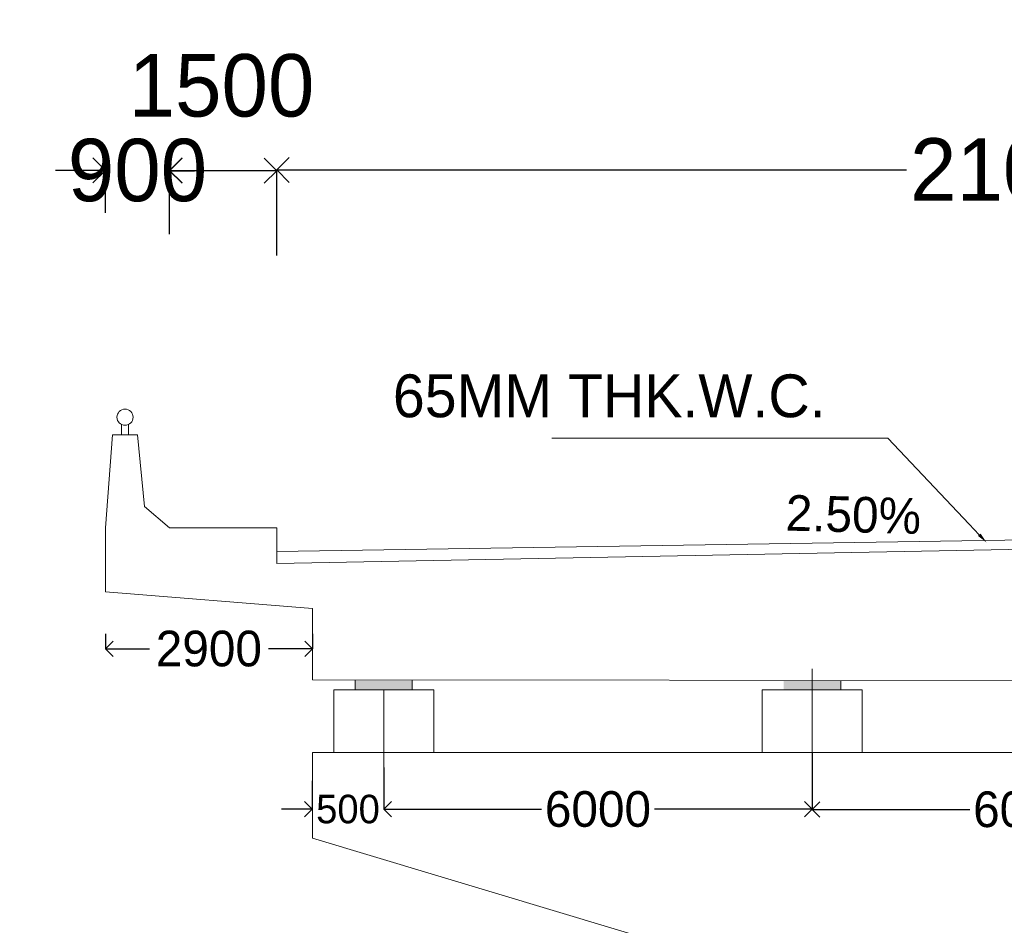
# Model space of a CAD drawing. Header units: millimetres. Extents: x -20950785 to 389010297, y -11535949 to 14056629.
# Tile 188 of 256: x 12138020 to 12151814, y -1234152 to -1221459. Entities that reach past the tile are written whole.
import ezdxf

# ---------------------------------------------------------------- set-up
doc = ezdxf.new("R2010")
doc.units = ezdxf.units.MM
doc.header["$LTSCALE"] = 60
doc.header["$MEASUREMENT"] = 0
doc.dimstyles.get("Standard").update_dxf_attribs({"dimtxt": 400, "dimasz": 215, "dimexe": 0.18, "dimexo": 0.0625, "dimgap": 0.09, "dimtad": 0, "dimtih": 1, "dimtoh": 1, "dimdec": 0, "dimzin": 4, "dimdsep": 46, "dimtxsty": 'Standard', "dimblk": 'OPEN90', "dimcen": 0, "dimadec": 0, "dimazin": 1, "dimtfac": 1, "dimtdec": 0, "dimtix": 1, "dimtofl": 0, "dimtmove": 0, "dimatfit": 3, "dimldrblk": 'OPEN30', "dimfxl": 1, "dimtolj": 1, "dimtzin": 0, "dimarcsym": 0})

# ---------------------------------------------------------------- blocks, each defined once
blk = doc.blocks.new('_Open90')
at = {"color": 0, "linetype": 'ByBlock', "lineweight": -2}
for p, q in [((-0.5, 0.5), (0, 0)), ((0, 0), (-1, 0)), ((0, 0), (-0.5, -0.5))]:
    blk.add_line(p, q, dxfattribs=at)
blk = doc.blocks.new('*D725')
at = {"color": 0, "linetype": 'Continuous', "lineweight": -2, "transparency": 16777216}
for p, q in [((12141620, -1224764), (12141620, -1223563)), ((12141970, -1223564), (12150443, -1223564)), ((12162270, -1223564), (12153798, -1223564)), ((12162620, -1224764), (12162620, -1223563))]:
    blk.add_line(p, q, dxfattribs=at)
at = {"layer": 'Defpoints', "color": 0, "linetype": 'Continuous', "lineweight": 9, "transparency": 16777216}
for p in [(12141620, -1223564), (12141620, -1224764), (12162620, -1224764)]:
    blk.add_point(p, dxfattribs=at)
at = {"color": 0, "linetype": 'Continuous', "lineweight": -2, "transparency": 16777216, "xscale": 350, "yscale": 350, "zscale": 350, "rotation": 180}
blk.add_blockref('_Open90', (12141620, -1223564), dxfattribs=at)
at = {"color": 0, "linetype": 'Continuous', "lineweight": -2, "transparency": 16777216, "xscale": 350, "yscale": 350, "zscale": 350}
blk.add_blockref('_Open90', (12162620, -1223564), dxfattribs=at)
at = {"color": 0, "linetype": 'Continuous', "lineweight": 9, "transparency": 16777216, "insert": (12152120, -1223564), "char_height": 700, "attachment_point": 5}
blk.add_mtext('\\A1;{\\H1.25x;21000}', dxfattribs=at)
blk = doc.blocks.new('_Open30')
at = {"color": 0, "linetype": 'ByBlock', "lineweight": -2}
for p, q in [((-1, 0.268), (0, 0)), ((0, 0), (-1, -0.268)), ((0, 0), (-1, 0))]:
    blk.add_line(p, q, dxfattribs=at)
blk = doc.blocks.new('*D728')
at = {"color": 0, "linetype": 'Continuous', "lineweight": -2, "transparency": 16777216}
for p, q in [((12140120, -1224464), (12140120, -1223575)), ((12141270, -1223575), (12140470, -1223575)), ((12141620, -1224464), (12141620, -1223575))]:
    blk.add_line(p, q, dxfattribs=at)
at = {"layer": 'Defpoints', "color": 0, "linetype": 'Continuous', "lineweight": 9, "transparency": 16777216}
for p in [(12140120, -1223575), (12140120, -1224464), (12141620, -1224464)]:
    blk.add_point(p, dxfattribs=at)
at = {"color": 0, "linetype": 'Continuous', "lineweight": -2, "transparency": 16777216, "xscale": 350, "yscale": 350, "zscale": 350, "rotation": 180}
blk.add_blockref('_Open90', (12140120, -1223575), dxfattribs=at)
at = {"color": 0, "linetype": 'Continuous', "lineweight": -2, "transparency": 16777216, "xscale": 350, "yscale": 350, "zscale": 350}
blk.add_blockref('_Open90', (12141620, -1223575), dxfattribs=at)
at = {"color": 0, "linetype": 'Continuous', "lineweight": 9, "transparency": 16777216, "insert": (12140847, -1222385), "char_height": 700, "attachment_point": 5}
blk.add_mtext('\\A1;{\\H1.25x;1500}', dxfattribs=at)
blk = doc.blocks.new('*D729')
at = {"color": 0, "linetype": 'Continuous', "lineweight": -2, "transparency": 16777216}
for p, q in [((12138870, -1223572), (12138520, -1223572)), ((12139220, -1224164), (12139220, -1223572)), ((12140120, -1224164), (12140120, -1223572)), ((12140470, -1223572), (12140820, -1223572))]:
    blk.add_line(p, q, dxfattribs=at)
at = {"layer": 'Defpoints', "color": 0, "linetype": 'Continuous', "lineweight": 9, "transparency": 16777216}
for p in [(12139220, -1223572), (12139220, -1224164), (12140120, -1224164)]:
    blk.add_point(p, dxfattribs=at)
at = {"color": 0, "linetype": 'Continuous', "lineweight": -2, "transparency": 16777216, "xscale": 350, "yscale": 350, "zscale": 350}
blk.add_blockref('_Open90', (12139220, -1223572), dxfattribs=at)
at = {"color": 0, "linetype": 'Continuous', "lineweight": -2, "transparency": 16777216, "xscale": 350, "yscale": 350, "zscale": 350, "rotation": 180}
blk.add_blockref('_Open90', (12140120, -1223572), dxfattribs=at)
at = {"color": 0, "linetype": 'Continuous', "lineweight": 9, "transparency": 16777216, "insert": (12139670, -1223572), "char_height": 700, "attachment_point": 5}
blk.add_mtext('\\A1;{\\H1.25x;900}', dxfattribs=at)
blk = doc.blocks.new('*D756')
at = {"color": 0, "linetype": 'Continuous', "lineweight": -2, "transparency": 16777216}
for p, q in [((12139220, -1230068), (12139220, -1230277)), ((12142120, -1230068), (12142120, -1230277)), ((12139435, -1230276), (12139837, -1230276)), ((12141905, -1230276), (12141504, -1230276))]:
    blk.add_line(p, q, dxfattribs=at)
at = {"layer": 'Defpoints', "color": 0, "linetype": 'Continuous', "lineweight": 9, "transparency": 16777216}
for p in [(12139220, -1230068), (12142120, -1230068), (12142120, -1230276)]:
    blk.add_point(p, dxfattribs=at)
at = {"color": 0, "linetype": 'Continuous', "lineweight": -2, "transparency": 16777216, "xscale": 215, "yscale": 215, "zscale": 215, "rotation": 180}
blk.add_blockref('_Open90', (12139220, -1230276), dxfattribs=at)
at = {"color": 0, "linetype": 'Continuous', "lineweight": -2, "transparency": 16777216, "xscale": 215, "yscale": 215, "zscale": 215}
blk.add_blockref('_Open90', (12142120, -1230276), dxfattribs=at)
at = {"color": 0, "linetype": 'Continuous', "lineweight": 9, "transparency": 16777216, "insert": (12140670, -1230276), "char_height": 400, "attachment_point": 5}
blk.add_mtext('\\A1;{\\H1.25x;2900}', dxfattribs=at)
blk = doc.blocks.new('*D823')
at = {"color": 0, "linetype": 'Continuous', "lineweight": -2, "ltscale": 20, "transparency": 16777216}
for p, q in [((12143121, -1231939), (12143121, -1232526)), ((12149121, -1231939), (12149121, -1232526)), ((12143336, -1232525), (12145330, -1232525)), ((12148906, -1232525), (12146913, -1232525))]:
    blk.add_line(p, q, dxfattribs=at)
at = {"layer": 'Defpoints', "color": 0, "linetype": 'Continuous', "lineweight": 9, "ltscale": 20, "transparency": 16777216}
for p in [(12143121, -1231939), (12149121, -1231939), (12149121, -1232525)]:
    blk.add_point(p, dxfattribs=at)
at = {"color": 0, "linetype": 'Continuous', "lineweight": -2, "ltscale": 20, "transparency": 16777216, "xscale": 215, "yscale": 215, "zscale": 215, "rotation": 180}
blk.add_blockref('_Open90', (12143121, -1232525), dxfattribs=at)
at = {"color": 0, "linetype": 'Continuous', "lineweight": -2, "ltscale": 20, "transparency": 16777216, "xscale": 215, "yscale": 215, "zscale": 215}
blk.add_blockref('_Open90', (12149121, -1232525), dxfattribs=at)
at = {"color": 0, "linetype": 'Continuous', "lineweight": 9, "ltscale": 20, "transparency": 16777216, "insert": (12146121, -1232525), "char_height": 400, "attachment_point": 5}
blk.add_mtext('\\A1;{\\H1.25x;6000}', dxfattribs=at)
blk = doc.blocks.new('*D824')
at = {"color": 0, "linetype": 'Continuous', "lineweight": -2, "ltscale": 20, "transparency": 16777216}
for p, q in [((12149121, -1231731), (12149121, -1232529)), ((12155121, -1231731), (12155121, -1232529)), ((12149336, -1232529), (12151330, -1232529)), ((12154906, -1232529), (12152913, -1232529))]:
    blk.add_line(p, q, dxfattribs=at)
at = {"layer": 'Defpoints', "color": 0, "linetype": 'Continuous', "lineweight": 9, "ltscale": 20, "transparency": 16777216}
for p in [(12149121, -1231731), (12155121, -1231731), (12155121, -1232529)]:
    blk.add_point(p, dxfattribs=at)
at = {"color": 0, "linetype": 'Continuous', "lineweight": -2, "ltscale": 20, "transparency": 16777216, "xscale": 215, "yscale": 215, "zscale": 215, "rotation": 180}
blk.add_blockref('_Open90', (12149121, -1232529), dxfattribs=at)
at = {"color": 0, "linetype": 'Continuous', "lineweight": -2, "ltscale": 20, "transparency": 16777216, "xscale": 215, "yscale": 215, "zscale": 215}
blk.add_blockref('_Open90', (12155121, -1232529), dxfattribs=at)
at = {"color": 0, "linetype": 'Continuous', "lineweight": 9, "ltscale": 20, "transparency": 16777216, "insert": (12152121, -1232529), "char_height": 400, "attachment_point": 5}
blk.add_mtext('\\A1;{\\H1.25x;6000}', dxfattribs=at)
blk = doc.blocks.new('*D770')
at = {"color": 0, "linetype": 'Continuous', "lineweight": -2, "ltscale": 20, "transparency": 16777216}
for p, q in [((12142119, -1232129), (12142119, -1232525)), ((12143120, -1232129), (12143120, -1232525)), ((12141904, -1232525), (12141689, -1232525)), ((12143335, -1232525), (12143550, -1232525))]:
    blk.add_line(p, q, dxfattribs=at)
at = {"layer": 'Defpoints', "color": 0, "linetype": 'Continuous', "lineweight": 9, "ltscale": 20, "transparency": 16777216}
for p in [(12142119, -1232129), (12143120, -1232129), (12143120, -1232525)]:
    blk.add_point(p, dxfattribs=at)
at = {"color": 0, "linetype": 'Continuous', "lineweight": -2, "ltscale": 20, "transparency": 16777216, "xscale": 215, "yscale": 215, "zscale": 215}
blk.add_blockref('_Open90', (12142119, -1232525), dxfattribs=at)
at = {"color": 0, "linetype": 'Continuous', "lineweight": -2, "ltscale": 20, "transparency": 16777216, "xscale": 215, "yscale": 215, "zscale": 215, "rotation": 180}
blk.add_blockref('_Open90', (12143120, -1232525), dxfattribs=at)
at = {"color": 0, "linetype": 'Continuous', "lineweight": 9, "ltscale": 20, "transparency": 16777216, "insert": (12142619, -1232525), "char_height": 400, "attachment_point": 5}
blk.add_mtext('\\A1;500', dxfattribs=at)

msp = doc.modelspace()

# ---------------------------------------------------------------- hatches: boundary and pattern name
at = {"lineweight": 9, "ltscale": 20}
h = msp.add_hatch(dxfattribs=at)
h.set_pattern_fill('AR-CONC', color=256, scale=100)
h.set_pattern_definition([(50, (10157580.54, -1292098.4), (717.26018, -62.75213), [75, -825]), (355, (10157580.54, -1292098.4), (-138.75133, 752.19213), [60, -660]), (100.451444, (10157640.3, -1292103.65), (578.50885, 689.44), [63.7402, -701.1421]), (46.1842, (10157580.5, -1291898.4), (1067.24133, -165.51928), [112.5, -1237.5]), (96.635635, (10157669.5, -1291912.2), (934.66195, 974.1186), [95.61034, -1051.71376]), (351.184164, (10157580.5, -1291898.4), (934.66195, 974.1186), [90, -990]), (21, (10157680.54, -1291948.4), (596.90705, -402.61889), [75, -825]), (326, (10157680.54, -1291948.4), (243.31533, 725.15005), [60, -660]), (71.451445, (10157730.3, -1291982), (840.22238, 322.53115), [63.7402, -701.1421]), (37.5, (10157580.54, -1292098.43), (12.159855, 332.893854), [0, -652, 0, -670, 0, -662.5]), (7.5, (10157580.54, -1292098.43), (263.06954, 394.41171), [0, -382, 0, -637, 0, -252.5]), (327.5, (10157357.54, -1292098.43), (533.822436, -22.554872), [0, -250, 0, -780, 0, -1035]), (317.5, (10157257.54, -1292098.43), (583.18617, 100.10498), [0, -325, 0, -518, 0, -735])])
h.paths.add_polyline_path([(12012664.11, -1307965.78), (12010664.11, -1307965.78), (12010664.11, -1316215.78), (12012664.11, -1316215.78)])
h.paths.add_polyline_path([(12012685.05, -1328546.28), (12017314.17, -1328546.28), (12017314.17, -1327765.05), (12012685.05, -1327765.05)], flags=9)
h.paths.add_polyline_path([(12012685.05, -1324046.28), (12017314.17, -1324046.28), (12017314.17, -1323265.05), (12012685.05, -1323265.05)], flags=9)
h.paths.add_polyline_path([(12012684.55, -1316297.79), (12017314.67, -1316297.79), (12017314.67, -1315513.54), (12012684.55, -1315513.54)], flags=9)
h.paths.add_polyline_path([(12012684.55, -1308047.79), (12017314.67, -1308047.79), (12017314.67, -1307263.54), (12012684.55, -1307263.54)], flags=9)
h.paths.add_polyline_path([(12012685.05, -1298546.28), (12017314.17, -1298546.28), (12017314.17, -1297765.05), (12012685.05, -1297765.05)], flags=9)
h.paths.add_polyline_path([(12021595.04, -1326379.21), (12026206.02, -1326379.21), (12026206.02, -1324451.02), (12021595.04, -1324451.02)], flags=9)
h.paths.add_polyline_path([(12021815.09, -1303721.44), (12024063.08, -1303721.44), (12024063.08, -1302635.64), (12021815.09, -1302635.64)], flags=9)
h.paths.add_polyline_path([(12007512.65, -1333674.74), (12022051.16, -1333674.74), (12022051.16, -1331593.07), (12007512.65, -1331593.07)], flags=9)
h.paths.add_polyline_path([(12021451.29, -1321132.75), (12026084.44, -1321132.75), (12026084.44, -1318360.81), (12021451.29, -1318360.81)], flags=9)
h.paths.add_polyline_path([(12021120.07, -1312441.88), (12025775.71, -1312441.88), (12025775.71, -1311356.09), (12021120.07, -1311356.09)], flags=9)
h.paths.add_polyline_path([(12121606.44, -1257324.85), (12132415.1, -1257324.85), (12132415.1, -1255010.01), (12121606.44, -1255010.01)], flags=9)
h.paths.add_polyline_path([(12091026.86, -1162364.71), (12096279.18, -1162364.71), (12096279.18, -1161061.75), (12091026.86, -1161061.75)], flags=9)
h.paths.add_polyline_path([(12091110.75, -1160567.45), (12096363.07, -1160567.45), (12096363.07, -1159264.5), (12091110.75, -1159264.5)], flags=9)
h.paths.add_polyline_path([(12110126.39, -1161458.9), (12115668.83, -1161458.9), (12115668.83, -1160155.95), (12110126.39, -1160155.95)], flags=9)
h.paths.add_polyline_path([(12110049.65, -1159583.58), (12115592.09, -1159583.58), (12115592.09, -1158280.63), (12110049.65, -1158280.63)], flags=9)
h.paths.add_polyline_path([(12071754.67, -1161458.9), (12077297.11, -1161458.9), (12077297.11, -1160155.95), (12071754.67, -1160155.95)], flags=9)
h.paths.add_polyline_path([(12071677.93, -1159583.58), (12077220.38, -1159583.58), (12077220.38, -1158280.63), (12071677.93, -1158280.63)], flags=9)
h.paths.add_polyline_path([(12177761.12, -1321079.52), (12274462.86, -1321079.52), (12274462.86, -1312589.55), (12177761.12, -1312589.55)], flags=9)
h.paths.add_polyline_path([(12259631.47, -1340513.66), (12268765.79, -1340513.66), (12268765.79, -1336170.48), (12259631.47, -1336170.48)], flags=9)
h.paths.add_polyline_path([(12201787.25, -1331852.54), (12288569.01, -1331852.54), (12288569.01, -1324631.23), (12201787.25, -1324631.23)], flags=9)
h.paths.add_polyline_path([(12176514.25, -1340714.29), (12196585.06, -1340714.29), (12196585.06, -1336436.83), (12176514.25, -1336436.83)], flags=9)
h.paths.add_polyline_path([(12270336.56, -1311637), (12275805.47, -1311637), (12275805.47, -1308087.78), (12270336.56, -1308087.78)], flags=9)
h.paths.add_polyline_path([(12258559.43, -1346520.56), (12271232.84, -1346520.56), (12271232.84, -1342243.1), (12258559.43, -1342243.1)], flags=9)
h.paths.add_polyline_path([(12238216.72, -1311714.69), (12243277.95, -1311714.69), (12243277.95, -1308165.47), (12238216.72, -1308165.47)], flags=9)
h.paths.add_polyline_path([(12214593.55, -1311953.24), (12219926.97, -1311953.24), (12219926.97, -1308404.03), (12214593.55, -1308404.03)], flags=9)
h.paths.add_polyline_path([(12225295.53, -1340370.32), (12238054.2, -1340370.32), (12238054.2, -1336092.87), (12225295.53, -1336092.87)], flags=9)
h.paths.add_polyline_path([(12189833.66, -1311876.12), (12197554.4, -1311876.12), (12197554.4, -1308326.91), (12189833.66, -1308326.91)], flags=9)
h.paths.add_polyline_path([(12180394.43, -1328704.29), (12195206.57, -1328704.29), (12195206.57, -1324426.84), (12180394.43, -1324426.84)], flags=9)
h.paths.add_polyline_path([(12225057.41, -1346457.64), (12242003.94, -1346457.64), (12242003.94, -1342180.19), (12225057.41, -1342180.19)], flags=9)
h.paths.add_polyline_path([(12209328.47, -1289576.73), (12285374.25, -1289576.73), (12285374.25, -1163984.39), (12209328.47, -1163984.39)], flags=9)
h.paths.add_polyline_path([(12157432.7, -1251624.24), (12162685.02, -1251624.24), (12162685.02, -1250321.28), (12157432.7, -1250321.28)], flags=9)
h.paths.add_polyline_path([(12057183.35, -1237267.73), (12062725.8, -1237267.73), (12062725.8, -1235964.78), (12057183.35, -1235964.78)], flags=9)
h.paths.add_polyline_path([(12054834.37, -1261172.86), (12066191.05, -1261172.86), (12066191.05, -1258857.42), (12054834.37, -1258857.42)], flags=9)
h.paths.add_polyline_path([(12053486.18, -1270637.91), (12059613.88, -1270637.91), (12059613.88, -1269117.8), (12053486.18, -1269117.8)], flags=9)
h.paths.add_polyline_path([(12128205.24, -1259779.83), (12140029.76, -1259779.83), (12140029.76, -1257464.58), (12128205.24, -1257464.58)], flags=9)
h.paths.add_polyline_path([(12096956.73, -1224556.35), (12103696.52, -1224556.35), (12103696.52, -1223036.24), (12096956.73, -1223036.24)], flags=9)
h.paths.add_polyline_path([(12096956.73, -1226394.76), (12103084.43, -1226394.76), (12103084.43, -1224874.64), (12096956.73, -1224874.64)], flags=9)
h.paths.add_polyline_path([(12096956.73, -1227479.94), (12103084.43, -1227479.94), (12103084.43, -1225959.83), (12096956.73, -1225959.83)], flags=9)
h.paths.add_polyline_path([(12096879.65, -1228507.06), (12103007.35, -1228507.06), (12103007.35, -1226986.95), (12096879.65, -1226986.95)], flags=9)
h.paths.add_polyline_path([(12096879.65, -1234227.5), (12103007.35, -1234227.5), (12103007.35, -1232707.39), (12096879.65, -1232707.39)], flags=9)
h.paths.add_polyline_path([(12096899.42, -1237238.61), (12103027.12, -1237238.61), (12103027.12, -1235718.5), (12096899.42, -1235718.5)], flags=9)
h.paths.add_polyline_path([(12122066.07, -1236372.5), (12127318.39, -1236372.5), (12127318.39, -1235069.54), (12122066.07, -1235069.54)], flags=9)
h.paths.add_polyline_path([(12122066.07, -1235553.24), (12127318.39, -1235553.24), (12127318.39, -1234250.28), (12122066.07, -1234250.28)], flags=9)
h.paths.add_polyline_path([(12166315.03, -1235506.73), (12171567.34, -1235506.73), (12171567.34, -1234203.77), (12166315.03, -1234203.77)], flags=9)
h.paths.add_polyline_path([(12157432.7, -1248519.22), (12162685.02, -1248519.22), (12162685.02, -1247216.26), (12157432.7, -1247216.26)], flags=9)
h.paths.add_polyline_path([(12166298.29, -1228169.36), (12176137.44, -1228169.36), (12176137.44, -1226866.4), (12166298.29, -1226866.4)], flags=9)
h.paths.add_polyline_path([(12096916, -1223470.6), (12106755.15, -1223470.6), (12106755.15, -1222167.64), (12096916, -1222167.64)], flags=9)
h.paths.add_polyline_path([(12091816.82, -1229827.45), (12093415.88, -1229827.45), (12093415.88, -1228958.82), (12091816.82, -1228958.82)], flags=9)
h.paths.add_polyline_path([(12069616.82, -1229828.8), (12071215.88, -1229828.8), (12071215.88, -1228960.16), (12069616.82, -1228960.16)], flags=9)
h.paths.add_polyline_path([(12086932.73, -1229822.46), (12088531.79, -1229822.46), (12088531.79, -1228953.82), (12086932.73, -1228953.82)], flags=9)
h.paths.add_polyline_path([(12080732.73, -1229805.95), (12082331.79, -1229805.95), (12082331.79, -1228937.32), (12080732.73, -1228937.32)], flags=9)
h.paths.add_polyline_path([(12074731.76, -1229822.46), (12076330.82, -1229822.46), (12076330.82, -1228953.82), (12074731.76, -1228953.82)], flags=9)
h.paths.add_polyline_path([(12075690.97, -1223088.02), (12089152.62, -1223088.02), (12089152.62, -1221885.07), (12075690.97, -1221885.07)], flags=9)
h.paths.add_polyline_path([(12035390.86, -1223095.42), (12046692.24, -1223095.42), (12046692.24, -1222009.62), (12035390.86, -1222009.62)], flags=9)
h.paths.add_polyline_path([(12057156.8, -1228594.34), (12062409.11, -1228594.34), (12062409.11, -1227291.38), (12057156.8, -1227291.38)], flags=9)
h.paths.add_polyline_path([(12057156.8, -1227795.95), (12062409.11, -1227795.95), (12062409.11, -1226492.99), (12057156.8, -1226492.99)], flags=9)
h.paths.add_polyline_path([(12057156.8, -1226794.34), (12062409.11, -1226794.34), (12062409.11, -1225491.38), (12057156.8, -1225491.38)], flags=9)
h.paths.add_polyline_path([(12057156.8, -1224745.11), (12062933.76, -1224745.11), (12062933.76, -1223442.16), (12057156.8, -1223442.16)], flags=9)
h.paths.add_polyline_path([(12057183.35, -1234267.73), (12062725.8, -1234267.73), (12062725.8, -1232964.78), (12057183.35, -1232964.78)], flags=9)
h.paths.add_polyline_path([(12021984.97, -1257219.89), (12023546.59, -1257219.89), (12023546.59, -1256134.1), (12021984.97, -1256134.1)], flags=9)
h.paths.add_polyline_path([(12020199.47, -1257194.97), (12021761.08, -1257194.97), (12021761.08, -1256109.17), (12020199.47, -1256109.17)], flags=9)
h.paths.add_polyline_path([(12016105.02, -1285392.48), (12017978.97, -1285392.48), (12017978.97, -1284089.53), (12016105.02, -1284089.53)], flags=9)
h.paths.add_polyline_path([(12010542.3, -1285342.34), (12012416.24, -1285342.34), (12012416.24, -1284039.39), (12010542.3, -1284039.39)], flags=9)
h.paths.add_polyline_path([(12004874.68, -1285404.48), (12006748.62, -1285404.48), (12006748.62, -1284101.53), (12004874.68, -1284101.53)], flags=9)
h.paths.add_polyline_path([(12121996.12, -1227954.8), (12130193.64, -1227954.8), (12130193.64, -1225639.76), (12121996.12, -1225639.76)], flags=9)
h.paths.add_polyline_path([(12127774.78, -1253229.93), (12138492.38, -1253229.93), (12138492.38, -1252292.46), (12127774.78, -1252292.46)], flags=9)
h.paths.add_polyline_path([(12129917.44, -1252439.87), (12135485.47, -1252439.87), (12135485.47, -1251503), (12129917.44, -1251503)], flags=9)
h.paths.add_polyline_path([(12094085.6, -1243885.45), (12104894.26, -1243885.45), (12104894.26, -1241570.61), (12094085.6, -1241570.61)], flags=9)
h.paths.add_polyline_path([(12131050.28, -1268755.33), (12137573.52, -1268755.33), (12137573.52, -1267817.86), (12131050.28, -1267817.86)], flags=9)
h.paths.add_polyline_path([(12091717.16, -1270537.91), (12097844.86, -1270537.91), (12097844.86, -1269017.8), (12091717.16, -1269017.8)], flags=9)
h.paths.add_polyline_path([(12122072.59, -1273763.16), (12128214.87, -1273763.16), (12128214.87, -1272669.44), (12122072.59, -1272669.44)], flags=9)
h.paths.add_polyline_path([(12158378, -1273555.44), (12163630.32, -1273555.44), (12163630.32, -1272252.49), (12158378, -1272252.49)], flags=9)
h.paths.add_polyline_path([(12146911.17, -1294356.56), (12157562.43, -1294356.56), (12157562.43, -1292076.39), (12146911.17, -1292076.39)], flags=9)
h.paths.add_polyline_path([(12110894.79, -1294436.32), (12121546.05, -1294436.32), (12121546.05, -1292156.15), (12110894.79, -1292156.15)], flags=9)
h.paths.add_polyline_path([(12008137.99, -1290427.44), (12021957.65, -1290427.44), (12021957.65, -1288364.43), (12008137.99, -1288364.43)], flags=9)
h.paths.add_polyline_path([(12073788, -1300939.43), (12089062.36, -1300939.43), (12089062.36, -1298659.25), (12073788, -1298659.25)], flags=9)
h.paths.add_polyline_path([(12166315.03, -1229112.94), (12172091.99, -1229112.94), (12172091.99, -1227809.98), (12166315.03, -1227809.98)], flags=9)
h.paths.add_polyline_path([(12166315.03, -1236456.78), (12171567.34, -1236456.78), (12171567.34, -1235153.83), (12166315.03, -1235153.83)], flags=9)
h.paths.add_polyline_path([(12166315.03, -1233455.78), (12171567.34, -1233455.78), (12171567.34, -1232152.83), (12166315.03, -1232152.83)], flags=9)
h.paths.add_polyline_path([(12166315.03, -1232054.17), (12171567.34, -1232054.17), (12171567.34, -1230751.22), (12166315.03, -1230751.22)], flags=9)
h.paths.add_polyline_path([(12166315.03, -1231054.17), (12171567.34, -1231054.17), (12171567.34, -1229751.22), (12166315.03, -1229751.22)], flags=9)
h.paths.add_polyline_path([(12121258.71, -1251667.62), (12126523.52, -1251667.62), (12126523.52, -1250730.15), (12121258.71, -1250730.15)], flags=9)
h.paths.add_polyline_path([(12121368.34, -1248736.57), (12126620.65, -1248736.57), (12126620.65, -1247433.61), (12121368.34, -1247433.61)], flags=9)
h.paths.add_polyline_path([(12122066.07, -1233069.52), (12127318.39, -1233069.52), (12127318.39, -1231766.56), (12122066.07, -1231766.56)], flags=9)
h.paths.add_polyline_path([(12122066.07, -1231081.33), (12127318.39, -1231081.33), (12127318.39, -1229778.38), (12122066.07, -1229778.38)], flags=9)
h.paths.add_polyline_path([(12122066.07, -1230081.33), (12127318.39, -1230081.33), (12127318.39, -1228778.38), (12122066.07, -1228778.38)], flags=9)
h.paths.add_polyline_path([(12143043.02, -1227365.28), (12150066.73, -1227365.28), (12150066.73, -1226062.32), (12143043.02, -1226062.32)], flags=9)
h.paths.add_polyline_path([(12152130.23, -1227299.57), (12160081.54, -1227299.57), (12160081.54, -1225996.62), (12152130.23, -1225996.62)], flags=9)
h.paths.add_polyline_path([(12148559.5, -1228893.72), (12151110.51, -1228960.49), (12151138.92, -1227875.06), (12148587.91, -1227808.29)], flags=9)
h.paths.add_polyline_path([(12153025.69, -1228837.54), (12162660.57, -1229089.71), (12162688.97, -1228004.29), (12153054.09, -1227752.11)], flags=9)
h.paths.add_polyline_path([(12044000.33, -1224405.69), (12044001.16, -1224405.69), (12044001.16, -1224405.26), (12044000.33, -1224405.26)], flags=9)
h.paths.add_polyline_path([(12138826.58, -1146872.8), (12150027.89, -1146872.8), (12150027.89, -1144266.81), (12138826.58, -1144266.81)], flags=9)
h.paths.add_polyline_path([(12028445.87, -1147131.73), (12045102.57, -1147131.73), (12045102.57, -1144525.73), (12028445.87, -1144525.73)], flags=9)
h.paths.add_polyline_path([(12092007.15, -1157766.24), (12100029.41, -1157766.24), (12100029.41, -1156246.13), (12092007.15, -1156246.13)], flags=9)
h.paths.add_polyline_path([(12087324.75, -1156707.19), (12096304.16, -1156707.19), (12096304.16, -1155187.08), (12087324.75, -1155187.08)], flags=9)
h.paths.add_polyline_path([(12084617.66, -1154204.9), (12107890.66, -1154204.9), (12107890.66, -1152033.31), (12084617.66, -1152033.31)], flags=9)
h.paths.add_polyline_path([(12178165.5, -1194209.77), (12198480.39, -1194209.77), (12198480.39, -1191007), (12178165.5, -1191007)], flags=9)
h.paths.add_polyline_path([(12182449.75, -1211994.19), (12194764.99, -1211994.19), (12194764.99, -1206291.41), (12182449.75, -1206291.41)], flags=9)
h.paths.add_polyline_path([(12182353.33, -1201405.96), (12195097.92, -1201405.96), (12195097.92, -1198203.18), (12182353.33, -1198203.18)], flags=9)
h.paths.add_polyline_path([(12118277.4, -1191204.38), (12121487.04, -1191204.38), (12121487.04, -1187946.99), (12118277.4, -1187946.99)], flags=9)
h.paths.add_polyline_path([(12124995.62, -1186267.37), (12131123.33, -1186267.37), (12131123.33, -1184747.26), (12124995.62, -1184747.26)], flags=9)
h.paths.add_polyline_path([(12065587.4, -1191204.38), (12068797.04, -1191204.38), (12068797.04, -1187946.99), (12065587.4, -1187946.99)], flags=9)
h.paths.add_polyline_path([(12071929.81, -1186304.64), (12078057.51, -1186304.64), (12078057.51, -1184784.52), (12071929.81, -1184784.52)], flags=9)
h.paths.add_polyline_path([(12103444.68, -1187386.49), (12109572.38, -1187386.49), (12109572.38, -1185866.37), (12103444.68, -1185866.37)], flags=9)
h.paths.add_polyline_path([(12099738.43, -1192460.83), (12102631.85, -1192460.83), (12102631.85, -1189353.44), (12099738.43, -1189353.44)], flags=9)
h.paths.add_polyline_path([(12088444.68, -1187386.49), (12094572.38, -1187386.49), (12094572.38, -1185866.37), (12088444.68, -1185866.37)], flags=9)
h.paths.add_polyline_path([(12084738.43, -1192460.83), (12087631.85, -1192460.83), (12087631.85, -1189353.44), (12084738.43, -1189353.44)], flags=9)
h.paths.add_polyline_path([(12117719.79, -1203262.12), (12117719.79, -1196421.27), (12114517.01, -1196421.27), (12114517.01, -1203262.12)], flags=9)
h.paths.add_polyline_path([(12117719.79, -1212731.65), (12117719.79, -1206998.24), (12114517.01, -1206998.24), (12114517.01, -1212731.65)], flags=9)
h.paths.add_polyline_path([(12102719.79, -1203262.12), (12102719.79, -1196421.27), (12099517.01, -1196421.27), (12099517.01, -1203262.12)], flags=9)
h.paths.add_polyline_path([(12102719.79, -1212705.7), (12102719.79, -1206972.28), (12099517.01, -1206972.28), (12099517.01, -1212705.7)], flags=9)
h.paths.add_polyline_path([(12087719.79, -1203262.12), (12087719.79, -1196421.27), (12084517.01, -1196421.27), (12084517.01, -1203262.12)], flags=9)
h.paths.add_polyline_path([(12087719.79, -1212717.6), (12087719.79, -1206984.18), (12084517.01, -1206984.18), (12084517.01, -1212717.6)], flags=9)
h.paths.add_polyline_path([(12072719.79, -1203262.12), (12072719.79, -1196421.27), (12069517.01, -1196421.27), (12069517.01, -1203262.12)], flags=9)
h.paths.add_polyline_path([(12072719.79, -1212681.91), (12072719.79, -1206948.49), (12069517.01, -1206948.49), (12069517.01, -1212681.91)], flags=9)
h.paths.add_polyline_path([(12170219.79, -1203262.12), (12170219.79, -1196421.27), (12167017.01, -1196421.27), (12167017.01, -1203262.12)], flags=9)
h.paths.add_polyline_path([(12170219.79, -1213348.09), (12170219.79, -1206507.25), (12167017.01, -1206507.25), (12167017.01, -1213348.09)], flags=9)
h.paths.add_polyline_path([(12160219.79, -1203228.59), (12160219.79, -1196387.75), (12157017.01, -1196387.75), (12157017.01, -1203228.59)], flags=9)
h.paths.add_polyline_path([(12160219.79, -1213348.09), (12160219.79, -1206507.25), (12157017.01, -1206507.25), (12157017.01, -1213348.09)], flags=9)
h.paths.add_polyline_path([(11998165.5, -1194209.77), (12018480.39, -1194209.77), (12018480.39, -1191007), (11998165.5, -1191007)], flags=9)
h.paths.add_polyline_path([(12002449.75, -1211994.19), (12014764.99, -1211994.19), (12014764.99, -1206291.41), (12002449.75, -1206291.41)], flags=9)
h.paths.add_polyline_path([(12002353.33, -1201405.96), (12015097.92, -1201405.96), (12015097.92, -1198203.18), (12002353.33, -1198203.18)], flags=9)
h.paths.add_polyline_path([(12150219.79, -1203262.12), (12150219.79, -1196421.27), (12147017.01, -1196421.27), (12147017.01, -1203262.12)], flags=9)
h.paths.add_polyline_path([(12150219.79, -1213348.09), (12150219.79, -1206507.25), (12147017.01, -1206507.25), (12147017.01, -1213348.09)], flags=9)
h.paths.add_polyline_path([(12140219.79, -1203262.12), (12140219.79, -1196421.27), (12137017.01, -1196421.27), (12137017.01, -1203262.12)], flags=9)
h.paths.add_polyline_path([(12140219.79, -1213348.09), (12140219.79, -1206507.25), (12137017.01, -1206507.25), (12137017.01, -1213348.09)], flags=9)
h.paths.add_polyline_path([(12130219.79, -1203262.12), (12130219.79, -1196421.27), (12127017.01, -1196421.27), (12127017.01, -1203262.12)], flags=9)
h.paths.add_polyline_path([(12130219.79, -1213348.09), (12130219.79, -1206507.25), (12127017.01, -1206507.25), (12127017.01, -1213348.09)], flags=9)
h.paths.add_polyline_path([(12120219.79, -1203262.12), (12120219.79, -1196421.27), (12117017.01, -1196421.27), (12117017.01, -1203262.12)], flags=9)
h.paths.add_polyline_path([(12120219.79, -1212708.4), (12120219.79, -1206974.99), (12117017.01, -1206974.99), (12117017.01, -1212708.4)], flags=9)
h.paths.add_polyline_path([(12110219.79, -1203262.12), (12110219.79, -1196421.27), (12107017.01, -1196421.27), (12107017.01, -1203262.12)], flags=9)
h.paths.add_polyline_path([(12110219.79, -1212731.65), (12110219.79, -1206998.24), (12107017.01, -1206998.24), (12107017.01, -1212731.65)], flags=9)
h.paths.add_polyline_path([(12100219.79, -1203262.12), (12100219.79, -1196421.27), (12097017.01, -1196421.27), (12097017.01, -1203262.12)], flags=9)
h.paths.add_polyline_path([(12100219.79, -1212705.7), (12100219.79, -1206972.28), (12097017.01, -1206972.28), (12097017.01, -1212705.7)], flags=9)
h.paths.add_polyline_path([(12090219.79, -1203262.12), (12090219.79, -1196421.27), (12087017.01, -1196421.27), (12087017.01, -1203262.12)], flags=9)
h.paths.add_polyline_path([(12090219.79, -1212712.19), (12090219.79, -1206978.77), (12087017.01, -1206978.77), (12087017.01, -1212712.19)], flags=9)
h.paths.add_polyline_path([(12080219.79, -1203262.12), (12080219.79, -1196421.27), (12077017.01, -1196421.27), (12077017.01, -1203262.12)], flags=9)
h.paths.add_polyline_path([(12080219.79, -1212717.6), (12080219.79, -1206984.18), (12077017.01, -1206984.18), (12077017.01, -1212717.6)], flags=9)
h.paths.add_polyline_path([(12070219.79, -1203262.12), (12070219.79, -1196421.27), (12067017.01, -1196421.27), (12067017.01, -1203262.12)], flags=9)
h.paths.add_polyline_path([(12070219.79, -1212681.91), (12070219.79, -1206948.49), (12067017.01, -1206948.49), (12067017.01, -1212681.91)], flags=9)
h.paths.add_polyline_path([(12060219.79, -1203262.12), (12060219.79, -1196421.27), (12057017.01, -1196421.27), (12057017.01, -1203262.12)], flags=9)
h.paths.add_polyline_path([(12060219.79, -1212709.48), (12060219.79, -1206976.07), (12057017.01, -1206976.07), (12057017.01, -1212709.48)], flags=9)
h.paths.add_polyline_path([(12050219.79, -1203262.12), (12050219.79, -1196421.27), (12047017.01, -1196421.27), (12047017.01, -1203262.12)], flags=9)
h.paths.add_polyline_path([(12050219.79, -1212688.4), (12050219.79, -1206954.98), (12047017.01, -1206954.98), (12047017.01, -1212688.4)], flags=9)
h.paths.add_polyline_path([(12040219.79, -1203262.12), (12040219.79, -1196421.27), (12037017.01, -1196421.27), (12037017.01, -1203262.12)], flags=9)
h.paths.add_polyline_path([(12040219.79, -1212794.38), (12040219.79, -1207060.96), (12037017.01, -1207060.96), (12037017.01, -1212794.38)], flags=9)
h.paths.add_polyline_path([(12030219.79, -1203262.12), (12030219.79, -1196421.27), (12027017.01, -1196421.27), (12027017.01, -1203262.12)], flags=9)
h.paths.add_polyline_path([(12030219.79, -1212704.62), (12030219.79, -1206971.2), (12027017.01, -1206971.2), (12027017.01, -1212704.62)], flags=9)
at = {"linetype": 'Continuous', "lineweight": 9}
for points in [[(12151565.8, -1228786.68), (12151480.84, -1228660.55), (12151444.53, -1228694.93)], [(12143517.11, -1230724.85), (12142717.11, -1230724.85), (12142717.11, -1230844.85), (12143517.11, -1230844.85)], [(12149522.08, -1230729.75), (12148722.08, -1230729.75), (12148722.08, -1230849.75), (12149522.08, -1230849.75)]]:
    msp.add_hatch(color=7, dxfattribs=at).paths.add_polyline_path(points)

# ---------------------------------------------------------------- linework, layer by layer
at = {"color": 7, "linetype": 'Continuous', "lineweight": 9}
for p, q in [((12139445.41, -1227279.73), (12139445.41, -1227131.5)), ((12139545.41, -1227131.5), (12139545.41, -1227279.73)), ((12139320.41, -1227279.73), (12139220.41, -1228579.73)), ((12139670.41, -1227279.73), (12139320.41, -1227279.73)), ((12139545.41, -1227279.73), (12139445.41, -1227279.73)), ((12139670.41, -1227279.73), (12139769.32, -1228279.73)), ((12150182.92, -1227325.71), (12145474.3, -1227325.71)), ((12151321.45, -1228528.53), (12150182.92, -1227325.71)), ((12139769.32, -1228279.73), (12140120.41, -1228579.73)), ((12139220.41, -1229079.73), (12139220.41, -1228579.73)), ((12140120.41, -1228579.73), (12141620.41, -1228579.73)), ((12141620.41, -1228579.73), (12141620.41, -1229049.73)), ((12151462.69, -1228677.74), (12151321.45, -1228528.53)), ((12152120.41, -1228749.73), (12141620.41, -1228911)), ((12152120.41, -1228879.73), (12141620.41, -1229079.73)), ((12141620.41, -1229049.73), (12141620.41, -1229049.73)), ((12141620.41, -1229049.73), (12141620.41, -1229079.73)), ((12139220.41, -1229079.73), (12139220.41, -1229479.73)), ((12139220.41, -1229479.73), (12142120.41, -1229713.15)), ((12142120.41, -1230713.15), (12142120.41, -1229713.15)), ((12149122.08, -1230555.45), (12149122.08, -1231132.07)), ((12142120.41, -1230713.15), (12162120.41, -1230729.75)), ((12142720.41, -1230713.65), (12142720.41, -1230849.75)), ((12143520.41, -1230714.31), (12143520.41, -1230849.75)), ((12142420.41, -1230849.75), (12142420.41, -1231730.75)), ((12142422.47, -1230849.75), (12143820.41, -1230849.75)), ((12143820.41, -1230849.75), (12143820.41, -1231730.75)), ((12148420.01, -1230849.75), (12148420.01, -1231730.75)), ((12148420.01, -1230849.75), (12149822.87, -1230849.75)), ((12149522.08, -1230729.75), (12149522.08, -1230849.75)), ((12149822.87, -1230849.75), (12149822.87, -1231730.75)), ((12142120.41, -1231730.75), (12162120.41, -1231730.75)), ((12142120.41, -1231730.75), (12142120.41, -1232930.75)), ((12148695.41, -1231729.75), (12149945.41, -1231729.75)), ((12148920.41, -1231729.75), (12148920.41, -1231730.75)), ((12149720.41, -1231729.75), (12149720.41, -1231730.75))]:
    msp.add_line(p, q, dxfattribs=at)
at = {"color": 7, "linetype": 'Continuous', "lineweight": 9, "ltscale": 20}
for p, q in [((12143121.44, -1230849.75), (12143121.44, -1231939.09)), ((12149121.44, -1230849.75), (12149121.44, -1231939.09)), ((12142120.41, -1232930.75), (12150120.41, -1235330.75))]:
    msp.add_line(p, q, dxfattribs=at)
at = {"color": 7, "linetype": 'Continuous', "lineweight": 9}
msp.add_circle((12139495.41, -1227030.32), 112.85, dxfattribs=at)

# ---------------------------------------------------------------- texts
at = {"color": 7, "linetype": 'Continuous', "lineweight": 9, "insert": (12143248.23, -1226430.72), "char_height": 600, "width": 6696.856, "attachment_point": 1}
msp.add_mtext('65MM THK.W.C. ', dxfattribs=at)
at = {"color": 7, "linetype": 'Continuous', "lineweight": 9, "insert": (12148758.9, -1228118.87), "char_height": 500, "width": 2938.499, "attachment_point": 1, "rotation": 358.500722}
msp.add_mtext('2.50%', dxfattribs=at)

# ---------------------------------------------------------------- dimensions: what is measured, and where the dimension line sits
at = {"color": 7, "linetype": 'Continuous', "lineweight": 9}
dim = msp.add_linear_dim(base=(12140120.41, -1223575.05), p1=(12141620.41, -1224464.23), p2=(12140120.41, -1224464.23), text='{\\H1.25x;<>}', dimstyle='Standard', override={"dimtxt": 700, "dimasz": 350, "dimtmove": 2}, dxfattribs=at)
dim.commit()
dim.dimension.update_dxf_attribs({"geometry": '*D728', "text_midpoint": (12140846.6, -1222385.01), "dimtype": 160})
for base, p1, p2, picture, middle in [((12139220.41, -1223571.91), (12140120.41, -1224164.23), (12139220.41, -1224164.23), '*D729', (12139670.41, -1223571.91)), ((12141620.41, -1223563.58), (12162620.41, -1224764.23), (12141620.41, -1224764.23), '*D725', (12152120.41, -1223563.58))]:
    dim = msp.add_linear_dim(base=base, p1=p1, p2=p2, text='{\\H1.25x;<>}', dimstyle='Standard', override={"dimtxt": 700, "dimasz": 350}, dxfattribs=at)
    dim.commit()
    dim.dimension.update_dxf_attribs({"geometry": picture, "text_midpoint": middle})
dim = msp.add_linear_dim(base=(12142120.41, -1230276.37), p1=(12139220.41, -1230068.41), p2=(12142120.41, -1230068.41), text='{\\H1.25x;<>}', dimstyle='Standard', dxfattribs=at)
dim.commit()
dim.dimension.update_dxf_attribs({"geometry": '*D756', "text_midpoint": (12140670.41, -1230276.37)})
at = {"color": 7, "linetype": 'Continuous', "lineweight": 9, "ltscale": 20}
for base, p1, p2, text, picture, middle in [((12155121.44, -1232529), (12149121.44, -1231730.75), (12155121.44, -1231730.75), '{\\H1.25x;<>}', '*D824', (12152121.44, -1232529)), ((12149121.44, -1232525.47), (12143121.44, -1231939.09), (12149121.44, -1231939.09), '{\\H1.25x;<>}', '*D823', (12146121.44, -1232525.47)), ((12143119.67, -1232525.18), (12142118.64, -1232128.7), (12143119.67, -1232128.7), '500', '*D770', (12142619.15, -1232525.18))]:
    dim = msp.add_linear_dim(base=base, p1=p1, p2=p2, text=text, dimstyle='Standard', dxfattribs=at)
    dim.commit()
    dim.dimension.update_dxf_attribs({"geometry": picture, "text_midpoint": middle})

doc.saveas('drawing.dxf')
